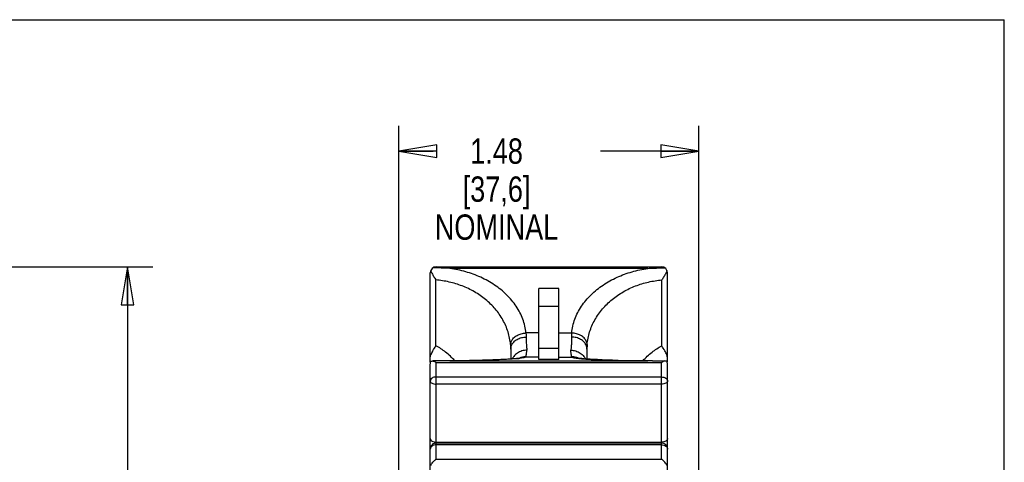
# Model space of a CAD drawing. Header units: inches. Extents: x 0 to 11, y 0 to 8.5.
# Tile 6 of 6: x 6.1 to 11, y 6.3 to 8.5. Entities that reach past the tile are written whole.
import ezdxf

# ---------------------------------------------------------------- set-up
doc = ezdxf.new("R2010")
doc.units = ezdxf.units.IN
doc.header["$LTSCALE"] = 0.605
doc.header["$MEASUREMENT"] = 0
doc.layers.get('0').update_dxf_attribs({"linetype": 'CONTINUOUS'})
doc.styles.get("Standard").update_dxf_attribs({"font": 'txt', "width": 0.8})
doc.dimstyles.new('DIMSTYLE_1', dxfattribs={"dimtxt": 0.125, "dimasz": 0.1875, "dimexe": 0.18, "dimexo": 0.0625, "dimgap": 0.09, "dimtad": 0, "dimtih": 1, "dimtoh": 1, "dimzin": 4, "dimdsep": 46, "dimtxsty": 'STANDARD', "dimblk": 'CLOSED', "dimblk1": 'CLOSED', "dimblk2": 'CLOSED', "dimcen": 0.09, "dimadec": 0, "dimazin": 0, "dimtp": 0.01, "dimtm": 0.01, "dimtfac": 1, "dimtofl": 0, "dimtmove": 0, "dimatfit": 3, "dimldrblk": 'CLOSED', "dimfxl": 1, "dimtolj": 1, "dimtzin": 4, "dimarcsym": 0})

# ---------------------------------------------------------------- blocks, each defined once
blk = doc.blocks.new('_CLOSED')
at = {"color": 0, "linetype": 'BYBLOCK'}
for p, q in [((0, 0), (-1, 0.167)), ((-1, 0.167), (-1, -0.167)), ((-1, -0.167), (0, 0)), ((-1, 0), (0, 0))]:
    blk.add_line(p, q, dxfattribs=at)
blk = doc.blocks.new('*D0')
at = {"color": 3, "linetype": 'CONTINUOUS'}
for p, q in [((3.4324, 7.2807), (6.8004, 7.2807)), ((6.6754, 7.2807), (6.6754, 5.0739)), ((6.6754, 2.4261), (6.6754, 4.4489)), ((3.4324, 2.4261), (6.8004, 2.4261))]:
    blk.add_line(p, q, dxfattribs=at)
at = {"color": 3, "linetype": 'CONTINUOUS', "xscale": 0.1875, "yscale": 0.1875, "zscale": 0.1875}
for p, rotation in [((6.6754, 7.2807), 90), ((6.6754, 2.4261), 270)]:
    blk.add_blockref('_CLOSED', p, dxfattribs=dict(at, rotation=rotation))
at = {"color": 3, "linetype": 'CONTINUOUS', "insert": (6.5254, 5.0114), "char_height": 0.125, "width": 0.7, "attachment_point": 2, "line_spacing_factor": 0.9}
blk.add_mtext('4.85\\P[123,3]\\PNOMINAL', dxfattribs=at)
blk = doc.blocks.new('*D2')
at = {"color": 3, "linetype": 'CONTINUOUS'}
for p, q in [((8.0137, 5.9155), (8.0137, 7.9765)), ((9.4937, 5.9155), (9.4937, 7.9765)), ((8.0137, 7.8515), (8.1832, 7.8515)), ((9.4937, 7.8515), (9.0082, 7.8515))]:
    blk.add_line(p, q, dxfattribs=at)
at = {"color": 3, "linetype": 'CONTINUOUS', "xscale": 0.1875, "yscale": 0.1875, "zscale": 0.1875, "rotation": 180}
blk.add_blockref('_CLOSED', (8.0137, 7.8515), dxfattribs=at)
at = {"color": 3, "linetype": 'CONTINUOUS', "xscale": 0.1875, "yscale": 0.1875, "zscale": 0.1875}
blk.add_blockref('_CLOSED', (9.4937, 7.8515), dxfattribs=at)
at = {"color": 3, "linetype": 'CONTINUOUS', "insert": (8.4957, 7.914), "char_height": 0.125, "width": 0.7, "attachment_point": 2, "line_spacing_factor": 0.9}
blk.add_mtext('1.48\\P[37,6]\\PNOMINAL', dxfattribs=at)

msp = doc.modelspace()

# ---------------------------------------------------------------- linework, layer by layer
at = {"color": 7, "linetype": 'CONTINUOUS'}
for p, q in [((0, 8.5), (11, 8.5)), ((11, 0), (11, 8.5)), ((8.1687, 6.8106), (8.1687, 7.2507)), ((8.1987, 7.2807), (9.3087, 7.2807)), ((9.2413, 7.2728), (8.2661, 7.2728)), ((9.3387, 6.8106), (9.3387, 7.2507)), ((8.1966, 6.891), (8.1966, 7.2158)), ((9.3108, 6.891), (9.3108, 7.2158)), ((8.7037, 6.8232), (8.7037, 7.1728)), ((8.8037, 7.1728), (8.7037, 7.1728)), ((8.8037, 6.8232), (8.8037, 7.1728)), ((8.7037, 7.0864), (8.8037, 7.0864)), ((8.7037, 6.9543), (8.6406, 6.9543)), ((8.8037, 6.9543), (8.8668, 6.9543)), ((8.5657, 6.8746), (8.5657, 6.8255)), ((8.8037, 6.8781), (8.7037, 6.8781)), ((8.9417, 6.8746), (8.9417, 6.8255)), ((8.1687, 6.8106), (8.1704, 6.8098)), ((8.2425, 6.8161), (8.1813, 6.8159)), ((8.1987, 6.3321), (8.1987, 6.8075)), ((9.3087, 6.8075), (8.1987, 6.8075)), ((8.2666, 6.8163), (8.2425, 6.8161)), ((8.2661, 6.8162), (9.2413, 6.8162)), ((8.3319, 6.8171), (8.2666, 6.8163)), ((8.391, 6.8183), (8.3319, 6.8171)), ((8.4433, 6.8197), (8.391, 6.8183)), ((8.7037, 6.8351), (8.6406, 6.8351)), ((8.8037, 6.8232), (8.7037, 6.8232)), ((8.8037, 6.8351), (8.8668, 6.8351)), ((9.2299, 6.8164), (9.1587, 6.8174)), ((9.2649, 6.8161), (9.2299, 6.8164)), ((9.2649, 6.8161), (9.3261, 6.8159)), ((9.3087, 6.3321), (9.3087, 6.8075)), ((9.337, 6.8098), (9.3387, 6.8106)), ((8.1687, 6.097), (8.1687, 6.7935)), ((9.3387, 6.097), (9.3387, 6.7935)), ((8.1987, 6.7371), (9.3087, 6.7371)), ((9.3087, 6.7017), (8.1987, 6.7017)), ((8.1987, 6.4155), (9.3087, 6.4155)), ((8.1987, 6.4112), (9.3087, 6.4112)), ((9.3087, 6.4025), (8.1987, 6.4025)), ((8.1987, 6.3321), (9.3087, 6.3321))]:
    msp.add_line(p, q, dxfattribs=at)
for points in [[(8.6158, 6.8307), (8.616, 6.8307), (8.6158, 6.8307), (8.6131, 6.8302), (8.6084, 6.8295), (8.6018, 6.8287), (8.5935, 6.8278), (8.5835, 6.8269), (8.5718, 6.8259), (8.5585, 6.825), (8.5435, 6.824), (8.5269, 6.8231), (8.5086, 6.8222), (8.4886, 6.8213), (8.4668, 6.8205), (8.4433, 6.8197)], [(9.1587, 6.8174), (9.0953, 6.8188), (9.0668, 6.8196), (9.0405, 6.8205), (9.0163, 6.8214), (8.9944, 6.8224), (8.9747, 6.8234), (8.957, 6.8245), (8.9414, 6.8255), (8.9279, 6.8265), (8.9165, 6.8276), (8.9071, 6.8285), (8.8998, 6.8294), (8.8946, 6.8302), (8.8917, 6.8307), (8.8915, 6.8307)]]:
    msp.add_lwpolyline(points, dxfattribs=at)
for centre, radius, start, end in [((8.1987, 7.2507), 0.03, 90, 180), ((9.3087, 7.2507), 0.03, 0, 90), ((8.5288, 7.5503), 0.7257, 275.058, 276.5066), ((8.6417, 6.7611), 0.0762, 110.5831, 114.3309), ((8.6416, 6.7615), 0.0759, 107.881, 110.5828), ((8.6402, 6.76), 0.0751, 107.5173, 109.1587), ((8.6405, 6.759), 0.0761, 89.8913, 107.493), ((8.6419, 6.7605), 0.0769, 90.039, 107.8555), ((8.8655, 6.7605), 0.0769, 72.1445, 89.961), ((8.8669, 6.759), 0.0761, 72.507, 90.1087), ((8.8658, 6.7615), 0.0759, 69.5393, 72.1191), ((8.8672, 6.76), 0.0751, 70.8348, 72.4827), ((8.8657, 6.7612), 0.0762, 65.6728, 69.5389), ((8.9786, 7.5503), 0.7257, 263.4934, 264.942), ((8.1987, 6.3814), 0.0299, 89.9326, 180), ((9.3087, 6.3812), 0.03, 359.9974, 90.0044)]:
    msp.add_arc(centre, radius, start, end, dxfattribs=at)
for points, knots in [([(8.1711, 7.2626), (8.1728, 7.2578), (8.1773, 7.2476), (8.1861, 7.2322), (8.1929, 7.2214), (8.1966, 7.2158)], [0, 0, 0, 0, 0.284782, 0.62194, 1, 1, 1, 1]), ([(8.2661, 7.2728), (8.2564, 7.2733), (8.2372, 7.2742), (8.2089, 7.275), (8.1904, 7.2752), (8.1813, 7.2752)], [0, 0, 0, 0, 0.345073, 0.678297, 1, 1, 1, 1]), ([(8.6406, 6.9543), (8.6396, 6.9657), (8.6359, 6.9887), (8.6259, 7.0223), (8.6116, 7.0549), (8.5933, 7.0862), (8.5712, 7.1157), (8.5457, 7.1431), (8.5172, 7.1684), (8.4862, 7.1912), (8.4529, 7.2115), (8.4177, 7.2292), (8.3812, 7.2442), (8.3436, 7.2565), (8.3052, 7.2662), (8.2792, 7.2709), (8.2661, 7.2728)], [0, 0, 0, 0, 0.065328, 0.131476, 0.198664, 0.267015, 0.336597, 0.407437, 0.479373, 0.552162, 0.625872, 0.700596, 0.775471, 0.850135, 0.925021, 1, 1, 1, 1]), ([(8.8668, 6.9543), (8.8678, 6.9657), (8.8715, 6.9887), (8.8815, 7.0223), (8.8958, 7.0549), (8.9141, 7.0862), (8.9362, 7.1157), (8.9617, 7.1431), (8.9902, 7.1684), (9.0212, 7.1912), (9.0545, 7.2115), (9.0897, 7.2292), (9.1263, 7.2442), (9.1639, 7.2565), (9.2022, 7.2662), (9.2282, 7.2709), (9.2413, 7.2728)], [0, 0, 0, 0, 0.065328, 0.131476, 0.198664, 0.267015, 0.336597, 0.407437, 0.479373, 0.552162, 0.625872, 0.700596, 0.775471, 0.850135, 0.925021, 1, 1, 1, 1]), ([(9.2413, 7.2728), (9.2511, 7.2733), (9.2702, 7.2742), (9.2985, 7.275), (9.317, 7.2752), (9.3261, 7.2752)], [0, 0, 0, 0, 0.345073, 0.678297, 1, 1, 1, 1]), ([(9.3363, 7.2626), (9.3347, 7.2578), (9.3301, 7.2476), (9.3213, 7.2322), (9.3145, 7.2214), (9.3108, 7.2158)], [0, 0, 0, 0, 0.284782, 0.62194, 1, 1, 1, 1]), ([(8.5647, 6.8968), (8.5638, 6.9073), (8.5609, 6.9284), (8.553, 6.9594), (8.5417, 6.9897), (8.5273, 7.0189), (8.5098, 7.0468), (8.4896, 7.0729), (8.467, 7.0972), (8.4422, 7.1195), (8.4154, 7.1397), (8.387, 7.1576), (8.3572, 7.1732), (8.3264, 7.1864), (8.2947, 7.1973), (8.2624, 7.2059), (8.2296, 7.2122), (8.2076, 7.2149), (8.1966, 7.2158)], [0, 0, 0, 0, 0.059966, 0.120488, 0.181562, 0.243146, 0.305203, 0.367716, 0.430564, 0.493584, 0.55685, 0.620543, 0.684258, 0.747554, 0.810764, 0.874151, 0.937334, 1, 1, 1, 1]), ([(8.9427, 6.8968), (8.9436, 6.9073), (8.9465, 6.9284), (8.9544, 6.9594), (8.9657, 6.9897), (8.9801, 7.0189), (8.9976, 7.0468), (9.0178, 7.0729), (9.0404, 7.0972), (9.0653, 7.1195), (9.092, 7.1397), (9.1205, 7.1576), (9.1502, 7.1732), (9.1811, 7.1864), (9.2127, 7.1973), (9.245, 7.2059), (9.2778, 7.2122), (9.2998, 7.2149), (9.3108, 7.2158)], [0, 0, 0, 0, 0.059966, 0.120488, 0.181562, 0.243146, 0.305203, 0.367716, 0.430564, 0.493584, 0.55685, 0.620543, 0.684258, 0.747554, 0.810764, 0.874151, 0.937334, 1, 1, 1, 1]), ([(8.5648, 6.8968), (8.565, 6.9027), (8.5682, 6.9148), (8.5798, 6.9306), (8.5968, 6.9432), (8.6176, 6.9515), (8.6329, 6.9539), (8.6406, 6.9543)], [0, 0, 0, 0, 0.169853, 0.354332, 0.557037, 0.77481, 1, 1, 1, 1]), ([(8.6406, 6.9543), (8.6409, 6.952), (8.6413, 6.9475), (8.6417, 6.9408), (8.6418, 6.9362), (8.6418, 6.934)], [0, 0, 0, 0, 0.32955, 0.666151, 1, 1, 1, 1]), ([(8.8668, 6.9543), (8.8665, 6.952), (8.8661, 6.9475), (8.8657, 6.9408), (8.8656, 6.9362), (8.8656, 6.934)], [0, 0, 0, 0, 0.32955, 0.666151, 1, 1, 1, 1]), ([(8.9426, 6.8968), (8.9424, 6.9027), (8.9392, 6.9148), (8.9276, 6.9306), (8.9106, 6.9432), (8.8898, 6.9515), (8.8745, 6.9539), (8.8668, 6.9543)], [0, 0, 0, 0, 0.169853, 0.354332, 0.557037, 0.77481, 1, 1, 1, 1]), ([(8.5647, 6.8968), (8.5649, 6.8944), (8.5653, 6.8894), (8.5656, 6.882), (8.5657, 6.8771), (8.5657, 6.8746)], [0, 0, 0, 0, 0.331176, 0.667308, 1, 1, 1, 1]), ([(8.5657, 6.8746), (8.5657, 6.8808), (8.5684, 6.8938), (8.5798, 6.9107), (8.597, 6.9238), (8.6183, 6.9321), (8.6339, 6.934), (8.6418, 6.934)], [0, 0, 0, 0, 0.175982, 0.361816, 0.56257, 0.77721, 1, 1, 1, 1]), ([(8.6418, 6.934), (8.6418, 6.9256), (8.642, 6.91), (8.6433, 6.8883), (8.6447, 6.8751), (8.6457, 6.8691)], [0, 0, 0, 0, 0.385164, 0.719205, 1, 1, 1, 1]), ([(8.8656, 6.934), (8.8656, 6.9256), (8.8654, 6.91), (8.8642, 6.8883), (8.8627, 6.8751), (8.8617, 6.8691)], [0, 0, 0, 0, 0.385164, 0.719205, 1, 1, 1, 1]), ([(8.9417, 6.8746), (8.9417, 6.8808), (8.939, 6.8938), (8.9276, 6.9107), (8.9104, 6.9238), (8.8891, 6.9321), (8.8735, 6.934), (8.8656, 6.934)], [0, 0, 0, 0, 0.175982, 0.361816, 0.56257, 0.77721, 1, 1, 1, 1]), ([(8.9427, 6.8968), (8.9425, 6.8944), (8.9421, 6.8894), (8.9418, 6.882), (8.9417, 6.8771), (8.9417, 6.8746)], [0, 0, 0, 0, 0.331176, 0.667308, 1, 1, 1, 1]), ([(8.1687, 6.8318), (8.1687, 6.8369), (8.1723, 6.8491), (8.1828, 6.8683), (8.1916, 6.8827), (8.1966, 6.891)], [0, 0, 0, 0, 0.231698, 0.56229, 1, 1, 1, 1]), ([(8.2898, 6.8166), (8.276, 6.8323), (8.247, 6.86), (8.2135, 6.8821), (8.1966, 6.891)], [0, 0, 0, 0, 0.522558, 1, 1, 1, 1]), ([(8.6457, 6.8691), (8.6373, 6.8691), (8.6206, 6.8666), (8.5981, 6.856), (8.5824, 6.8416), (8.5755, 6.8308), (8.5733, 6.8265)], [0, 0, 0, 0, 0.286459, 0.566275, 0.83625, 1, 1, 1, 1]), ([(8.6418, 6.8374), (8.6418, 6.8396), (8.6423, 6.8454), (8.6437, 6.8559), (8.6449, 6.8643), (8.6457, 6.8691)], [0, 0, 0, 0, 0.208568, 0.542697, 1, 1, 1, 1]), ([(8.8617, 6.8691), (8.8701, 6.8691), (8.8868, 6.8666), (8.9093, 6.856), (8.925, 6.8417), (8.9319, 6.8309), (8.9341, 6.8266)], [0, 0, 0, 0, 0.28649, 0.566337, 0.836342, 1, 1, 1, 1]), ([(8.8656, 6.8374), (8.8656, 6.8396), (8.8651, 6.8454), (8.8637, 6.8559), (8.8625, 6.8643), (8.8617, 6.8691)], [0, 0, 0, 0, 0.208568, 0.542697, 1, 1, 1, 1]), ([(9.2176, 6.8166), (9.2314, 6.8323), (9.2604, 6.86), (9.294, 6.8821), (9.3108, 6.891)], [0, 0, 0, 0, 0.522538, 1, 1, 1, 1]), ([(9.3387, 6.8318), (9.3387, 6.8369), (9.3351, 6.8491), (9.3246, 6.8683), (9.3158, 6.8827), (9.3108, 6.891)], [0, 0, 0, 0, 0.231698, 0.56229, 1, 1, 1, 1]), ([(8.1687, 6.7935), (8.1687, 6.7958), (8.1689, 6.8003), (8.1697, 6.8069), (8.1706, 6.8111), (8.1711, 6.8132)], [0, 0, 0, 0, 0.346568, 0.679782, 1, 1, 1, 1]), ([(8.1711, 6.8132), (8.1723, 6.8141), (8.1758, 6.8154), (8.1793, 6.8158), (8.1813, 6.8159)], [0, 0, 0, 0, 0.427983, 1, 1, 1, 1]), ([(8.1813, 6.8159), (8.1831, 6.8155), (8.1869, 6.8143), (8.1927, 6.8114), (8.1967, 6.8089), (8.1987, 6.8075)], [0, 0, 0, 0, 0.27909, 0.611382, 1, 1, 1, 1]), ([(8.5928, 6.8273), (8.5855, 6.8267), (8.5697, 6.8255), (8.5444, 6.8239), (8.5161, 6.8224), (8.4853, 6.8211), (8.4521, 6.8199), (8.4171, 6.8188), (8.3807, 6.8179), (8.3432, 6.8172), (8.3049, 6.8166), (8.2791, 6.8164), (8.2661, 6.8162)], [0, 0, 0, 0, 0.0675, 0.145382, 0.232404, 0.327211, 0.428907, 0.536762, 0.648701, 0.763374, 0.880745, 1, 1, 1, 1]), ([(8.6406, 6.8351), (8.639, 6.8341), (8.6338, 6.8327), (8.6239, 6.8308), (8.6158, 6.8297), (8.6111, 6.8292)], [0, 0, 0, 0, 0.192271, 0.526253, 1, 1, 1, 1]), ([(8.6406, 6.8351), (8.6409, 6.8352), (8.6413, 6.8356), (8.6417, 6.8364), (8.6418, 6.8371), (8.6418, 6.8374)], [0, 0, 0, 0, 0.295287, 0.615336, 1, 1, 1, 1]), ([(8.8668, 6.8351), (8.8665, 6.8352), (8.8661, 6.8356), (8.8657, 6.8364), (8.8656, 6.8371), (8.8656, 6.8374)], [0, 0, 0, 0, 0.295287, 0.615336, 1, 1, 1, 1]), ([(8.8668, 6.8351), (8.8684, 6.8341), (8.8736, 6.8327), (8.8835, 6.8308), (8.8916, 6.8297), (8.8963, 6.8292)], [0, 0, 0, 0, 0.192271, 0.526253, 1, 1, 1, 1]), ([(8.9146, 6.8273), (8.9219, 6.8267), (8.9377, 6.8255), (8.963, 6.8239), (8.9913, 6.8224), (9.0221, 6.8211), (9.0553, 6.8199), (9.0903, 6.8188), (9.1268, 6.8179), (9.1642, 6.8172), (9.2025, 6.8166), (9.2283, 6.8164), (9.2413, 6.8162)], [0, 0, 0, 0, 0.0675, 0.145382, 0.232404, 0.327211, 0.428907, 0.536762, 0.648701, 0.763374, 0.880745, 1, 1, 1, 1]), ([(9.3261, 6.8159), (9.3243, 6.8155), (9.3205, 6.8143), (9.3147, 6.8114), (9.3107, 6.8089), (9.3087, 6.8075)], [0, 0, 0, 0, 0.27909, 0.611382, 1, 1, 1, 1]), ([(9.3363, 6.8132), (9.3351, 6.8141), (9.3317, 6.8154), (9.3281, 6.8158), (9.3261, 6.8159)], [0, 0, 0, 0, 0.427983, 1, 1, 1, 1]), ([(9.3387, 6.7935), (9.3387, 6.7958), (9.3385, 6.8003), (9.3377, 6.8069), (9.3368, 6.8111), (9.3363, 6.8132)], [0, 0, 0, 0, 0.346568, 0.679782, 1, 1, 1, 1]), ([(8.1987, 6.7371), (8.1948, 6.7371), (8.1873, 6.7361), (8.1775, 6.7316), (8.1705, 6.7247), (8.1687, 6.7187), (8.1687, 6.7159)], [0, 0, 0, 0, 0.28797, 0.555344, 0.790533, 1, 1, 1, 1]), ([(8.1687, 6.7159), (8.1687, 6.7139), (8.171, 6.7094), (8.178, 6.7052), (8.1876, 6.7024), (8.1949, 6.7017), (8.1987, 6.7017)], [0, 0, 0, 0, 0.165296, 0.389088, 0.675916, 1, 1, 1, 1]), ([(9.3087, 6.7371), (9.3126, 6.7371), (9.3201, 6.7361), (9.3299, 6.7316), (9.3369, 6.7247), (9.3387, 6.7187), (9.3387, 6.7159)], [0, 0, 0, 0, 0.28797, 0.555344, 0.790533, 1, 1, 1, 1]), ([(9.3387, 6.7159), (9.3387, 6.7139), (9.3364, 6.7094), (9.3294, 6.7052), (9.3198, 6.7024), (9.3125, 6.7017), (9.3087, 6.7017)], [0, 0, 0, 0, 0.165296, 0.389088, 0.675916, 1, 1, 1, 1]), ([(8.1687, 6.4336), (8.1687, 6.4312), (8.1707, 6.4258), (8.1778, 6.4201), (8.1839, 6.4178), (8.1873, 6.4169)], [0, 0, 0, 0, 0.27492, 0.6056, 1, 1, 1, 1]), ([(9.3387, 6.4336), (9.3387, 6.4312), (9.3367, 6.4258), (9.3296, 6.4201), (9.3235, 6.4178), (9.3201, 6.4169)], [0, 0, 0, 0, 0.27492, 0.6056, 1, 1, 1, 1]), ([(8.1987, 6.4025), (8.1948, 6.4025), (8.1873, 6.4014), (8.1775, 6.397), (8.1705, 6.3901), (8.1687, 6.3841), (8.1687, 6.3812)], [0, 0, 0, 0, 0.28797, 0.555344, 0.790533, 1, 1, 1, 1]), ([(9.3087, 6.4025), (9.3126, 6.4025), (9.3201, 6.4014), (9.3299, 6.397), (9.3369, 6.3901), (9.3387, 6.3841), (9.3387, 6.3812)], [0, 0, 0, 0, 0.28797, 0.555344, 0.790533, 1, 1, 1, 1]), ([(8.1711, 6.3007), (8.1722, 6.3035), (8.1751, 6.3089), (8.179, 6.3137), (8.1813, 6.3159)], [0, 0, 0, 0, 0.485034, 1, 1, 1, 1]), ([(8.1813, 6.3159), (8.183, 6.3179), (8.1865, 6.3217), (8.1923, 6.3272), (8.1965, 6.3305), (8.1987, 6.3321)], [0, 0, 0, 0, 0.324957, 0.660105, 1, 1, 1, 1]), ([(9.3261, 6.3159), (9.3245, 6.3179), (9.3209, 6.3217), (9.3151, 6.3272), (9.3109, 6.3305), (9.3087, 6.3321)], [0, 0, 0, 0, 0.324957, 0.660105, 1, 1, 1, 1]), ([(9.3363, 6.3007), (9.3352, 6.3035), (9.3323, 6.3089), (9.3284, 6.3137), (9.3261, 6.3159)], [0, 0, 0, 0, 0.485034, 1, 1, 1, 1])]:
    msp.add_open_spline(points, degree=3, knots=knots, dxfattribs=at)
for points in [[(8.1873, 6.4169), (8.191, 6.416), (8.1949, 6.4156), (8.1987, 6.4155)], [(9.3201, 6.4169), (9.3164, 6.416), (9.3125, 6.4156), (9.3087, 6.4155)]]:
    msp.add_open_spline(points, degree=3, dxfattribs=at)

# ---------------------------------------------------------------- dimensions: what is measured, and where the dimension line sits
at = {"color": 3, "linetype": 'CONTINUOUS'}
dim = msp.add_linear_dim(base=(9.4937, 7.8515), p1=(8.0137, 5.9155), p2=(9.4937, 5.9155), text='<>\\PNOMINAL', dimstyle='DIMSTYLE_1', dxfattribs=at)
dim.commit()
dim.dimension.update_dxf_attribs({"geometry": '*D2', "text_midpoint": (8.3707, 7.664), "dimtype": 160})
dim = msp.add_linear_dim(base=(6.6754, 2.4261), p1=(3.4324, 7.2807), p2=(3.4324, 2.4261), angle=270, text='<>\\PNOMINAL', dimstyle='DIMSTYLE_1', dxfattribs=at)
dim.commit()
dim.dimension.update_dxf_attribs({"geometry": '*D0', "text_midpoint": (6.4754, 4.7614), "dimtype": 160})

doc.saveas('drawing.dxf')
